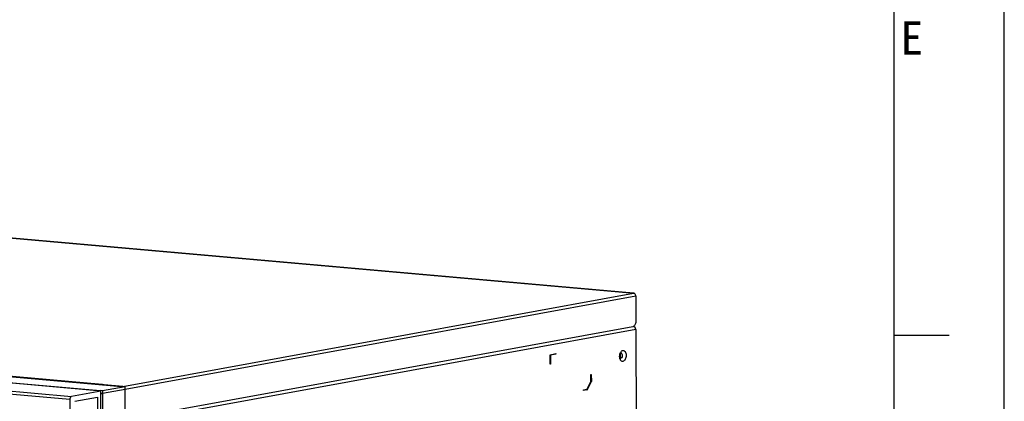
# Model space of a CAD drawing. Header units: millimetres. Extents: x 818 to 1412, y 141 to 561.
# Tile 78 of 86: x 1323 to 1412, y 292 to 327. Entities that reach past the tile are written whole.
import ezdxf

# ---------------------------------------------------------------- set-up
doc = ezdxf.new("R2010")
doc.units = ezdxf.units.MM
doc.header["$LTSCALE"] = 61.468
doc.layers.get('0').update_dxf_attribs({"linetype": 'CONTINUOUS'})
for name, color, linetype in [('00_27_1_DXF_CONTINUOUS_LINE', 7, 'CONTINUOUS'), ('00_37_DXF_CONTINUOUS_LINE', 7, 'CONTINUOUS'), ('00_63_DXF_CONTINUOUS_LINE', 7, 'CONTINUOUS'), ('BREP_2-258_1DXF_CONTINUOUS_LINE', 7, 'CONTINUOUS')]:
    doc.layers.add(name, color=color, linetype=linetype)
doc.styles.add('TEXTSTYLE_2', font='simfang.ttf')

msp = doc.modelspace()

# ---------------------------------------------------------------- linework, layer by layer
at = {"color": 7}
for p, q in [((1412.4847, 140.8556), (1412.4847, 560.8556)), ((1402.4847, 150.8556), (1402.4847, 550.8556)), ((1407.4847, 298.3535), (1402.4847, 298.3535))]:
    msp.add_line(p, q, dxfattribs=at)
at = {"layer": '00_27_1_DXF_CONTINUOUS_LINE', "color": 9, "linetype": 'Continuous'}
for p, q in [((1378.8633, 302.1839), (1312.3256, 308.0735)), ((1332.5425, 293.7122), (1378.8633, 302.1839)), ((1379.0668, 301.9181), (1332.746, 293.4464)), ((1268.1741, 299.4496), (1330.667, 293.9181))]:
    msp.add_line(p, q, dxfattribs=at)
at = {"layer": '00_27_1_DXF_CONTINUOUS_LINE', "color": 7, "linetype": 'Continuous'}
for p, q in [((1312.3489, 308.0746), (1378.8866, 302.1851)), ((1378.8633, 302.1839), (1378.8861, 302.1851)), ((1379.0668, 301.9181), (1379.0788, 299.687)), ((1378.7875, 299.1374), (1333.0546, 290.7732)), ((1330.667, 293.9181), (1330.52, 293.8912)), ((1332.5425, 293.7122), (1330.52, 293.8912)), ((1332.758, 291.2153), (1332.746, 293.4464))]:
    msp.add_line(p, q, dxfattribs=at)
for centre, radius, start, end in [((1378.8482, 302.0155), 0.1691, 77.461248, 84.891518), ((1378.8457, 302.0041), 0.1808, 71.204242, 77.470391), ((1332.4394, 293.4446), 0.3067, 0.342995, 7.127728)]:
    msp.add_arc(centre, radius, start, end, dxfattribs=at)
for points, knots in [([(1378.8861, 302.1851), (1378.9037, 302.1836), (1378.9275, 302.1733), (1378.9454, 302.1571), (1378.9499, 302.1523)], [0, 0, 0, 0, 0.7289327, 1, 1, 1, 1]), ([(1379.0668, 301.9181), (1379.0667, 301.9415), (1379.0564, 302.03), (1379.0046, 302.1159), (1378.95, 302.1524)], [0, 0, 0, 0, 0.2625055, 1, 1, 1, 1]), ([(1379.0788, 299.687), (1379.0794, 299.5764), (1379.0453, 299.3782), (1378.9241, 299.1996), (1378.8466, 299.1584)], [0, 0, 0, 0, 0.5573561, 1, 1, 1, 1])]:
    msp.add_open_spline(points, degree=3, knots=knots, dxfattribs=at)
for points in [[(1378.95, 302.1524), (1378.9357, 302.1619), (1378.9202, 302.1697), (1378.9039, 302.1752)], [(1378.8466, 299.1584), (1378.836, 299.1528), (1378.825, 299.148), (1378.8137, 299.1442)], [(1378.8137, 299.1442), (1378.8052, 299.1413), (1378.7964, 299.139), (1378.7875, 299.1374)], [(1330.6375, 293.9076), (1330.6467, 293.9125), (1330.6567, 293.9162), (1330.667, 293.9181)]]:
    msp.add_open_spline(points, degree=3, dxfattribs=at)
at = {"layer": '00_37_DXF_CONTINUOUS_LINE', "color": 7, "linetype": 'Continuous'}
for p, q in [((1265.8025, 299.6196), (1332.7447, 293.6943)), ((1330.4851, 293.3359), (1330.4853, 293.2909)), ((1330.6873, 293.318), (1330.4851, 293.3359)), ((1330.6886, 293.0701), (1330.5415, 293.0831)), ((1332.7447, 293.6943), (1330.6873, 293.318)), ((1330.6873, 293.318), (1330.6886, 293.0701)), ((1332.746, 293.4464), (1330.6886, 293.0701)), ((1332.9759, 250.5587), (1332.7447, 293.6943))]:
    msp.add_line(p, q, dxfattribs=at)
at = {"layer": '00_37_DXF_CONTINUOUS_LINE', "color": 9, "linetype": 'Continuous'}
for p, q in [((1307.3158, 295.3867), (1330.4851, 293.3359)), ((1330.6886, 293.0701), (1330.9172, 250.4304))]:
    msp.add_line(p, q, dxfattribs=at)
at = {"layer": '00_37_DXF_CONTINUOUS_LINE', "color": 7, "linetype": 'Continuous'}
for points, knots in [([(1330.4285, 293.3064), (1330.4328, 293.3102), (1330.4495, 293.3236), (1330.4697, 293.3331), (1330.4851, 293.3359)], [0, 0, 0, 0, 0.2713352, 1, 1, 1, 1]), ([(1330.6886, 293.0701), (1330.6789, 293.0683), (1330.6302, 293.0612), (1330.581, 293.0582), (1330.5418, 293.0569)], [0, 0, 0, 0, 0.202176, 1, 1, 1, 1])]:
    msp.add_open_spline(points, degree=3, knots=knots, dxfattribs=at)
at = {"layer": '00_63_DXF_CONTINUOUS_LINE', "color": 9, "linetype": 'Continuous'}
for p, q in [((1379.0536, 298.8883), (1332.7622, 290.422)), ((1377.6888, 296.2617), (1377.6654, 296.2606))]:
    msp.add_line(p, q, dxfattribs=at)
at = {"layer": '00_63_DXF_CONTINUOUS_LINE', "color": 7, "linetype": 'Continuous'}
for p, q in [((1379.0536, 298.8883), (1379.266, 259.273)), ((1371.299, 296.6015), (1371.8133, 296.6956)), ((1371.3036, 295.7338), (1371.299, 296.6015)), ((1371.8035, 296.6345), (1371.3259, 296.5472)), ((1371.3259, 296.5472), (1371.336, 296.5463)), ((1371.3259, 296.5472), (1371.3303, 295.7415)), ((1371.8137, 296.6336), (1371.336, 296.5463)), ((1371.336, 296.5463), (1371.3404, 295.7406)), ((1371.8032, 296.6965), (1371.8035, 296.6345)), ((1371.8035, 296.6345), (1371.8137, 296.6336)), ((1371.8133, 296.6956), (1371.8137, 296.6336)), ((1371.3303, 295.7415), (1371.2935, 295.7347)), ((1371.3404, 295.7406), (1371.3036, 295.7338)), ((1371.3303, 295.7415), (1371.3404, 295.7406)), ((1374.9935, 294.7957), (1375.0303, 294.8025)), ((1374.9968, 294.1769), (1374.9935, 294.7957)), ((1375.0202, 294.8034), (1375.0236, 294.1588)), ((1375.0303, 294.8025), (1375.0337, 294.1579)), ((1374.9968, 294.1769), (1374.625, 293.4752)), ((1375.0236, 294.1588), (1374.6304, 293.4169)), ((1374.6405, 293.416), (1375.0337, 294.1579)), ((1375.0236, 294.1588), (1375.0337, 294.1579)), ((1374.6304, 293.4169), (1374.3218, 293.3604)), ((1374.3316, 293.4215), (1374.625, 293.4752)), ((1374.3319, 293.3595), (1374.3316, 293.4215)), ((1374.6405, 293.416), (1374.3319, 293.3595)), ((1374.6304, 293.4169), (1374.6405, 293.416))]:
    msp.add_line(p, q, dxfattribs=at)
for points, knots in [([(1379.0536, 298.8883), (1379.0533, 298.9517), (1379.0174, 299.0743), (1378.9055, 299.1492), (1378.8501, 299.1541)], [0, 0, 0, 0, 0.5328579, 1, 1, 1, 1]), ([(1377.6437, 296.472), (1377.6428, 296.4271), (1377.6492, 296.3533), (1377.6742, 296.2824), (1377.6902, 296.2587)], [0, 0, 0, 0, 0.6113849, 1, 1, 1, 1]), ([(1377.7423, 296.7633), (1377.715, 296.7399), (1377.6638, 296.6442), (1377.645, 296.5403), (1377.6437, 296.472)], [0, 0, 0, 0, 0.3450014, 1, 1, 1, 1]), ([(1377.6902, 296.2587), (1377.6907, 296.2579), (1377.6918, 296.2563), (1377.693, 296.2548), (1377.6935, 296.2541)], [0, 0, 0, 0, 0.5474905, 1, 1, 1, 1])]:
    msp.add_open_spline(points, degree=3, knots=knots, dxfattribs=at)
at = {"layer": '00_63_DXF_CONTINUOUS_LINE', "color": 9, "linetype": 'Continuous'}
for points in [[(1377.6019, 296.3424), (1377.5939, 296.4064), (1377.5939, 296.4718), (1377.6009, 296.5359)], [(1377.7749, 296.9294), (1377.7913, 296.9438), (1377.8094, 296.9568), (1377.8288, 296.967)], [(1377.8288, 296.967), (1377.847, 296.9765), (1377.8668, 296.9838), (1377.887, 296.9875)]]:
    msp.add_open_spline(points, degree=3, dxfattribs=at)
for points, knots in [([(1377.6009, 296.5359), (1377.6054, 296.5761), (1377.6313, 296.7178), (1377.6966, 296.8602), (1377.7749, 296.9294)], [0, 0, 0, 0, 0.2792299, 1, 1, 1, 1]), ([(1377.831, 296.4807), (1377.8276, 296.4535), (1377.8095, 296.3689), (1377.7497, 296.2729), (1377.6888, 296.2617)], [0, 0, 0, 0, 0.3067022, 1, 1, 1, 1]), ([(1377.731, 296.7539), (1377.7496, 296.7473), (1377.7969, 296.7093), (1377.8344, 296.6095), (1377.8367, 296.5254), (1377.831, 296.4807)], [0, 0, 0, 0, 0.1925536, 0.5604795, 1, 1, 1, 1]), ([(1377.887, 296.9875), (1377.9244, 296.9944), (1378.0123, 296.9795), (1378.1098, 296.876), (1378.1697, 296.7249), (1378.191, 296.543), (1378.1694, 296.353), (1378.1007, 296.1492), (1377.983, 296.0125), (1377.8923, 295.9959)], [0, 0, 0, 0, 0.0911598, 0.1963854, 0.3264127, 0.4760668, 0.6320305, 0.7788718, 1, 1, 1, 1]), ([(1377.6837, 296.1031), (1377.673, 296.1191), (1377.6314, 296.1932), (1377.6101, 296.2774), (1377.6019, 296.3424)], [0, 0, 0, 0, 0.2268631, 1, 1, 1, 1]), ([(1377.8923, 295.9959), (1377.855, 295.9891), (1377.7672, 296.0037), (1377.7081, 296.0667), (1377.6837, 296.1031)], [0, 0, 0, 0, 0.4641811, 1, 1, 1, 1])]:
    msp.add_open_spline(points, degree=3, knots=knots, dxfattribs=at)
at = {"layer": 'BREP_2-258_1DXF_CONTINUOUS_LINE', "color": 7, "linetype": 'Continuous'}
for p, q in [((1330.5403, 293.2911), (1263.5731, 299.2187)), ((1330.5403, 293.2911), (1327.8951, 292.8074)), ((1330.568, 288.1347), (1330.5403, 293.2911)), ((1327.7495, 292.5326), (1327.7758, 287.624)), ((1328.1917, 292.3653), (1330.2491, 292.7416)), ((1330.2491, 292.7416), (1330.2741, 288.081))]:
    msp.add_line(p, q, dxfattribs=at)
at = {"layer": 'BREP_2-258_1DXF_CONTINUOUS_LINE', "color": 9, "linetype": 'Continuous'}
for p, q in [((1327.7495, 292.5326), (1260.7822, 298.4601)), ((1260.9278, 298.7349), (1327.8951, 292.8074))]:
    msp.add_line(p, q, dxfattribs=at)
at = {"layer": 'BREP_2-258_1DXF_CONTINUOUS_LINE', "color": 7, "linetype": 'Continuous'}
msp.add_open_spline([(1327.7495, 292.5326), (1327.7492, 292.5952), (1327.7676, 292.7034), (1327.8498, 292.7991), (1327.8951, 292.8074)], degree=3, knots=[0, 0, 0, 0, 0.5761834, 1, 1, 1, 1], dxfattribs=at)

# ---------------------------------------------------------------- texts
at = {"color": 3, "style": 'TEXTSTYLE_2'}
msp.add_text('E', height=3, dxfattribs=at).set_placement((1403.0735, 323.8494))

doc.saveas('drawing.dxf')
